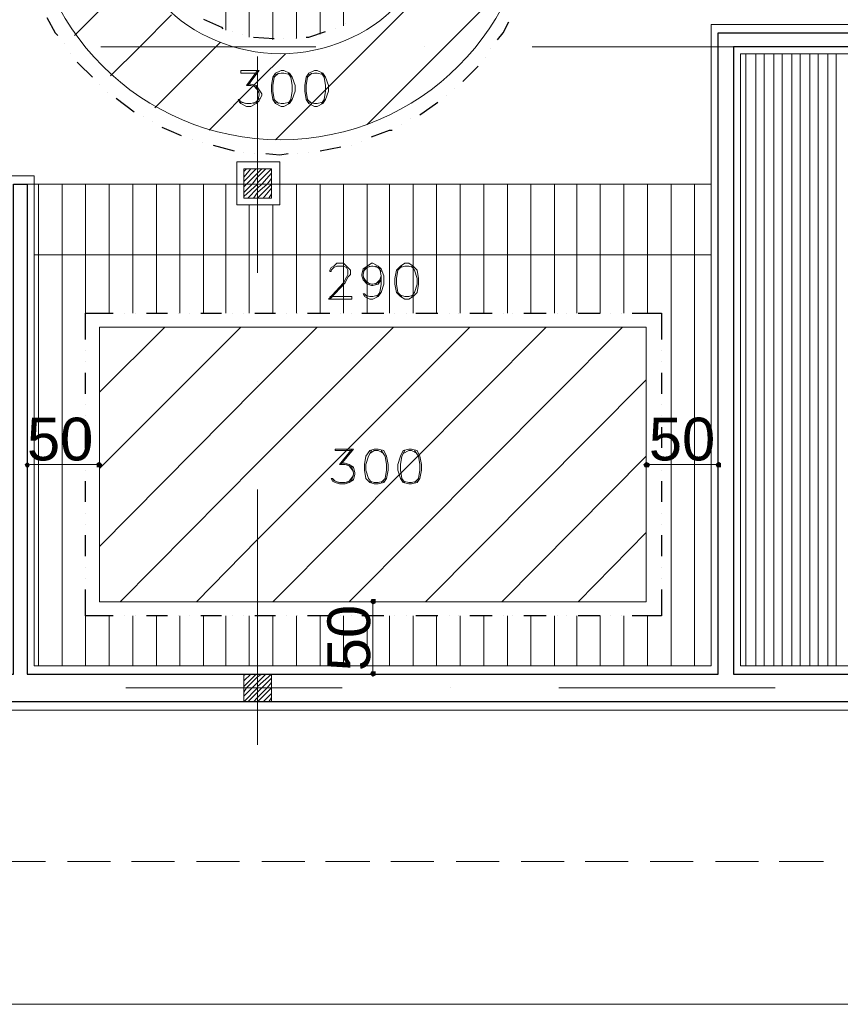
# Model space of a CAD drawing. Header units: metres. Extents: x 5.7 to 89.8, y 4 to 63.5.
# Tile 5 of 45: x 23.9 to 29.6, y 18 to 24.9. Entities that reach past the tile are written whole.
import ezdxf

# ---------------------------------------------------------------- set-up
doc = ezdxf.new("R2010")
doc.units = ezdxf.units.M
doc.header["$MEASUREMENT"] = 0
for name, color, linetype in [('PDF10_ax', 7, 'Continuous'), ('PDF10_column', 7, 'Continuous'), ('PDF10_dim', 7, 'Continuous'), ('PDF10_furn', 7, 'Continuous'), ('PDF10_halozen', 7, 'Continuous'), ('PDF10_hatch-plan', 7, 'Continuous'), ('PDF10_khatchin', 7, 'Continuous'), ('PDF10_Layer5', 7, 'Continuous'), ('PDF10_saghf kazeb', 7, 'Continuous'), ('PDF10_Text', 7, 'Continuous'), ('PDF10_textt', 7, 'Continuous'), ('PDF10_wall', 7, 'Continuous')]:
    doc.layers.add(name, color=color, linetype=linetype)
doc.styles.add('PDF Arial', font='arial.ttf')

msp = doc.modelspace()

# ---------------------------------------------------------------- linework, layer by layer
at = {"layer": 'PDF10_ax', "lineweight": 9}
for points in [[(24.4954, 24.6623), (25.9882, 24.6623)], [(26.7394, 24.6623), (26.7394, 24.6623)], [(27.4907, 24.6623), (28.9931, 24.6623)], [(25.5837, 24.5949), (25.5837, 23.0924)], [(24.4761, 23.7088), (26.4697, 23.7088)], [(25.5837, 22.3412), (25.5837, 22.3412)], [(25.5837, 21.5899), (25.5837, 19.8178)], [(24.6687, 20.2127), (26.1712, 20.2127)], [(26.9224, 20.2127), (26.9224, 20.2127)], [(27.6736, 20.2127), (29.1761, 20.2127)]]:
    msp.add_lwpolyline(points, dxfattribs=at)
at = {"layer": 'PDF10_column', "lineweight": 18}
for points in [[(25.5837, 23.8629), (25.5837, 23.5643)], [(25.4874, 23.7955), (25.5066, 23.8147)], [(25.4874, 23.757), (25.5355, 23.8147)], [(25.4874, 23.7281), (25.574, 23.8147)], [(25.4874, 23.6895), (25.5066, 23.7088), (25.5837, 23.7859), (25.6126, 23.8147)], [(25.4874, 23.651), (25.5452, 23.7088), (25.5837, 23.757), (25.6415, 23.8147)], [(25.4874, 23.6221), (25.5837, 23.7088), (25.5837, 23.7184), (25.68, 23.8147)], [(25.5163, 23.6125), (25.5837, 23.6799), (25.6126, 23.7088), (25.68, 23.7859)], [(25.5548, 23.6125), (25.5837, 23.651), (25.6511, 23.7088), (25.68, 23.7473)], [(25.7378, 23.7088), (25.4392, 23.7088)], [(25.5837, 23.6125), (25.68, 23.7088)], [(25.6222, 23.6125), (25.68, 23.6799)], [(25.6607, 23.6125), (25.68, 23.6414)], [(25.5837, 20.3668), (25.5837, 20.0586)], [(25.4874, 20.2994), (25.5066, 20.309)], [(25.4874, 20.2608), (25.5355, 20.309)], [(25.4874, 20.2223), (25.574, 20.309)], [(25.4874, 20.1838), (25.5066, 20.2127), (25.5837, 20.2897), (25.6126, 20.309)], [(25.4874, 20.1549), (25.5452, 20.2127), (25.5837, 20.2512), (25.6415, 20.309)], [(25.4874, 20.1164), (25.5837, 20.2127), (25.5837, 20.2223), (25.68, 20.309)], [(25.5163, 20.1164), (25.5837, 20.1838), (25.6126, 20.2127), (25.68, 20.2801)], [(25.5548, 20.1164), (25.5837, 20.1453), (25.6511, 20.2127), (25.68, 20.2512)], [(25.7378, 20.2127), (25.4392, 20.2127)], [(25.5837, 20.1164), (25.68, 20.2127)], [(25.6222, 20.1164), (25.68, 20.1742)], [(25.6607, 20.1164), (25.68, 20.1453)]]:
    msp.add_lwpolyline(points, dxfattribs=at)
for points in [[(25.68, 23.6125), (25.4874, 23.6125), (25.4874, 23.8147), (25.68, 23.8147)], [(25.68, 20.1164), (25.4874, 20.1164), (25.4874, 20.309), (25.68, 20.309)]]:
    msp.add_lwpolyline(points, close=True, dxfattribs=at)
at = {"layer": 'PDF10_dim', "lineweight": 20}
for points in [[(23.9849, 21.7633), (23.9849, 21.8211)], [(24.4857, 21.7633), (24.4857, 21.8211)], [(28.2804, 21.7633), (28.2804, 21.8211)], [(28.7812, 21.7633), (28.7812, 21.8211)], [(24.4665, 21.7633), (24.4472, 21.7633), (24.0234, 21.7633), (24.0042, 21.7633)], [(28.3093, 21.7633), (28.3286, 21.7633), (28.7427, 21.7633), (28.762, 21.7633)], [(26.3831, 20.8098), (26.3253, 20.8098)], [(26.3831, 20.7906), (26.3831, 20.7713), (26.3831, 20.3571), (26.3831, 20.3283)], [(26.3831, 20.309), (26.3253, 20.309)]]:
    msp.add_lwpolyline(points, dxfattribs=at)
at = {"layer": 'PDF10_dim', "transparency": 33554559}
for points in [[(23.9753, 21.7729), (23.9849, 21.7633), (23.9656, 21.7633)], [(23.9656, 21.7633), (23.9753, 21.744), (23.9849, 21.7633)], [(23.9849, 21.7826), (23.9753, 21.7729), (23.9849, 21.7633)], [(23.9753, 21.744), (23.9849, 21.7633), (23.9849, 21.744)], [(23.9849, 21.7633), (23.9945, 21.7729), (23.9849, 21.7826)], [(24.0042, 21.7633), (23.9849, 21.7633), (23.9945, 21.7729)], [(23.9849, 21.7633), (23.9849, 21.744), (23.9945, 21.744)], [(23.9945, 21.744), (24.0042, 21.7633), (23.9849, 21.7633)], [(24.4857, 21.7633), (24.4857, 21.7826), (24.4665, 21.7729)], [(24.4665, 21.7729), (24.4665, 21.7633), (24.4857, 21.7633)], [(24.4665, 21.7633), (24.4857, 21.7633), (24.4665, 21.744)], [(24.4857, 21.7633), (24.4665, 21.744), (24.4857, 21.744)], [(24.4954, 21.7729), (24.4857, 21.7633), (24.4857, 21.7826)], [(24.505, 21.7633), (24.4954, 21.7729), (24.4857, 21.7633)], [(24.4857, 21.744), (24.4954, 21.744), (24.4857, 21.7633)], [(24.4954, 21.744), (24.4857, 21.7633), (24.505, 21.7633)], [(28.2708, 21.7729), (28.2804, 21.7633), (28.2612, 21.7633)], [(28.2612, 21.7633), (28.2708, 21.744), (28.2804, 21.7633)], [(28.2804, 21.7826), (28.2708, 21.7729), (28.2804, 21.7633)], [(28.2708, 21.744), (28.2804, 21.7633), (28.2804, 21.744)], [(28.2804, 21.7633), (28.2997, 21.7729), (28.2804, 21.7826)], [(28.3093, 21.7633), (28.2804, 21.7633), (28.2997, 21.7729)], [(28.2804, 21.7633), (28.2804, 21.744), (28.2997, 21.744)], [(28.2997, 21.744), (28.3093, 21.7633), (28.2804, 21.7633)], [(28.7716, 21.7729), (28.762, 21.7633), (28.7812, 21.7633)], [(28.762, 21.7633), (28.7812, 21.7633), (28.7716, 21.744)], [(28.7812, 21.7633), (28.7812, 21.7826), (28.7716, 21.7729)], [(28.7812, 21.7633), (28.7716, 21.744), (28.7812, 21.744)], [(28.8005, 21.7729), (28.7812, 21.7633), (28.7812, 21.7826)], [(28.8005, 21.7633), (28.8005, 21.7729), (28.7812, 21.7633)], [(28.7812, 21.744), (28.8005, 21.744), (28.7812, 21.7633)], [(28.8005, 21.744), (28.7812, 21.7633), (28.8005, 21.7633)], [(26.3734, 20.8291), (26.3831, 20.8098), (26.3638, 20.8098)], [(26.3831, 20.8098), (26.3638, 20.8098), (26.3734, 20.8002)], [(26.3831, 20.8291), (26.3734, 20.8291), (26.3831, 20.8098)], [(26.3734, 20.8002), (26.3831, 20.7906), (26.3831, 20.8098)], [(26.4023, 20.8098), (26.4023, 20.8291), (26.3831, 20.8098)], [(26.4023, 20.8291), (26.3831, 20.8098), (26.3831, 20.8291)], [(26.3831, 20.7906), (26.3831, 20.8098), (26.4023, 20.8002)], [(26.3831, 20.8098), (26.4023, 20.8002), (26.4023, 20.8098)], [(26.3831, 20.309), (26.3734, 20.3283), (26.3638, 20.309)], [(26.3638, 20.309), (26.3734, 20.2994), (26.3831, 20.309)], [(26.3831, 20.3283), (26.3831, 20.309), (26.3734, 20.3283)], [(26.3734, 20.2994), (26.3831, 20.309), (26.3831, 20.2897)], [(26.3831, 20.309), (26.4023, 20.309), (26.4023, 20.3283)], [(26.4023, 20.3283), (26.3831, 20.3283), (26.3831, 20.309)], [(26.3831, 20.2897), (26.4023, 20.2994), (26.3831, 20.309)], [(26.4023, 20.2994), (26.3831, 20.309), (26.4023, 20.309)]]:
    msp.add_solid(points, dxfattribs=at)
at = {"layer": 'PDF10_furn', "lineweight": 9}
msp.add_lwpolyline([(58.1853, 29.0156), (58.1853, 18.0168), (15.2301, 18.0168), (15.2301, 52.8143), (66.0829, 52.8143), (66.0829, 29.0156)], close=True, dxfattribs=at)
at = {"layer": 'PDF10_furn', "lineweight": 18}
for points in [[(25.4392, 23.5643), (25.7378, 23.5643), (25.7378, 23.8629), (25.4392, 23.8629)], [(28.7331, 23.7088), (25.7378, 23.7088)], [(28.7331, 23.2176), (24.0331, 23.2176)]]:
    msp.add_lwpolyline(points, close=True, dxfattribs=at)
msp.add_lwpolyline([(23.9367, 23.7088), (25.4392, 23.7088), (23.9849, 23.7088)], dxfattribs=at)
at = {"layer": 'PDF10_halozen', "lineweight": 25}
for points in [[(24.1197, 24.8645), (24.1775, 24.7586), (24.1968, 24.7393)], [(25.2081, 24.8549), (25.3333, 24.7971), (25.3429, 24.7875)], [(26.1904, 24.826), (26.1904, 24.826)], [(27.2499, 24.7104), (27.2884, 24.7586), (27.3269, 24.8357)], [(25.4103, 24.7682), (25.4103, 24.7682)], [(25.4777, 24.749), (25.4777, 24.749)], [(25.9208, 24.7297), (25.94, 24.7297), (26.0556, 24.7682)], [(26.123, 24.7875), (26.123, 24.7875)], [(24.2449, 24.6816), (24.2449, 24.6816)], [(25.5548, 24.7297), (25.6993, 24.7201)], [(25.7667, 24.7201), (25.7667, 24.7201)], [(25.8437, 24.7201), (25.8437, 24.7201)], [(24.2835, 24.6141), (24.2835, 24.6141)], [(27.2017, 24.6527), (27.2017, 24.6527)], [(24.3316, 24.5563), (24.3413, 24.5467), (24.4376, 24.4504)], [(27.1632, 24.5852), (27.1632, 24.5852)], [(27.0091, 24.4215), (27.115, 24.5275)], [(24.4857, 24.4023), (24.4857, 24.4023)], [(24.5435, 24.3445), (24.5435, 24.3445)], [(26.9513, 24.3734), (26.9513, 24.3734)], [(24.6013, 24.3059), (24.7265, 24.2096)], [(26.7105, 24.1904), (26.7394, 24.2096), (26.8357, 24.277)], [(26.8935, 24.3252), (26.8935, 24.3252)], [(24.7939, 24.1807), (24.7939, 24.1807)], [(24.8517, 24.1422), (24.8517, 24.1422)], [(26.5853, 24.1229), (26.5853, 24.1229)], [(26.6431, 24.1615), (26.6431, 24.1615)], [(24.9191, 24.1037), (24.9673, 24.0844), (25.054, 24.0459)], [(26.3734, 24.0363), (26.4986, 24.0844), (26.5179, 24.0844)], [(25.131, 24.017), (25.131, 24.017)], [(25.1984, 23.9977), (25.1984, 23.9977)], [(26.306, 24.0074), (26.306, 24.0074)], [(25.2755, 23.9785), (25.4199, 23.94)], [(25.4874, 23.9303), (25.4874, 23.9303)], [(25.5644, 23.9207), (25.5644, 23.9207)], [(25.6415, 23.9207), (25.7378, 23.9111), (25.7956, 23.9207)], [(25.863, 23.9207), (25.863, 23.9207)], [(25.94, 23.9303), (25.94, 23.9303)], [(26.0171, 23.94), (26.1615, 23.9688)], [(26.2386, 23.9785), (26.2386, 23.9785)], [(24.3894, 22.6301), (24.3894, 22.8131), (24.582, 22.8131)], [(24.6591, 22.8131), (24.6591, 22.8131)], [(24.7361, 22.8131), (24.7361, 22.8131)], [(24.8132, 22.8131), (24.9576, 22.8131)], [(25.0347, 22.8131), (25.0347, 22.8131)], [(25.1117, 22.8131), (25.1117, 22.8131)], [(25.1888, 22.8131), (25.3333, 22.8131)], [(25.4103, 22.8131), (25.4103, 22.8131)], [(25.4874, 22.8131), (25.4874, 22.8131)], [(25.5644, 22.8131), (25.7089, 22.8131)], [(25.7859, 22.8131), (25.7859, 22.8131)], [(25.863, 22.8131), (25.863, 22.8131)], [(25.9304, 22.8131), (26.0845, 22.8131)], [(26.1615, 22.8131), (26.1615, 22.8131)], [(26.2386, 22.8131), (26.2386, 22.8131)], [(26.306, 22.8131), (26.4601, 22.8131)], [(26.5372, 22.8131), (26.5372, 22.8131)], [(26.6142, 22.8131), (26.6142, 22.8131)], [(26.6816, 22.8131), (26.8357, 22.8131)], [(26.9128, 22.8131), (26.9128, 22.8131)], [(26.9802, 22.8131), (26.9802, 22.8131)], [(27.0573, 22.8131), (27.2114, 22.8131)], [(27.2884, 22.8131), (27.2884, 22.8131)], [(27.3558, 22.8131), (27.3558, 22.8131)], [(27.4329, 22.8131), (27.587, 22.8131)], [(27.664, 22.8131), (27.664, 22.8131)], [(27.7314, 22.8131), (27.7314, 22.8131)], [(27.8085, 22.8131), (27.9626, 22.8131)], [(28.03, 22.8131), (28.03, 22.8131)], [(28.1071, 22.8131), (28.1071, 22.8131)], [(28.1841, 22.8131), (28.3864, 22.8131), (28.3864, 22.6301)], [(24.3894, 22.5531), (24.3894, 22.5531)], [(28.3864, 22.5531), (28.3864, 22.5531)], [(24.3894, 22.476), (24.3894, 22.476)], [(28.3864, 22.476), (28.3864, 22.476)], [(24.3894, 22.2545), (24.3894, 22.399)], [(28.3864, 22.399), (28.3864, 22.2545)], [(24.3894, 22.1774), (24.3894, 22.1774)], [(28.3864, 22.1774), (28.3864, 22.1774)], [(24.3894, 22.1004), (24.3894, 22.1004)], [(28.3864, 22.1004), (28.3864, 22.1004)], [(24.3894, 21.8789), (24.3894, 22.0233)], [(28.3864, 22.0233), (28.3864, 21.8789)], [(24.3894, 21.8018), (24.3894, 21.8018)], [(28.3864, 21.8018), (28.3864, 21.8018)], [(24.3894, 21.7248), (24.3894, 21.7248)], [(28.3864, 21.7248), (28.3864, 21.7248)], [(24.3894, 21.5033), (24.3894, 21.6477)], [(28.3864, 21.6477), (28.3864, 21.5033)], [(24.3894, 21.4262), (24.3894, 21.4262)], [(28.3864, 21.4262), (28.3864, 21.4262)], [(24.3894, 21.3492), (24.3894, 21.3492)], [(28.3864, 21.3492), (28.3864, 21.3492)], [(24.3894, 21.1276), (24.3894, 21.2721)], [(28.3864, 21.2721), (28.3864, 21.1276)], [(24.3894, 21.0506), (24.3894, 21.0506)], [(28.3864, 21.0506), (28.3864, 21.0506)], [(24.3894, 20.9735), (24.3894, 20.9735)], [(28.3864, 20.9735), (28.3864, 20.9735)], [(24.582, 20.7135), (24.3894, 20.7135), (24.3894, 20.8965)], [(28.3864, 20.8965), (28.3864, 20.7135), (28.1841, 20.7135)], [(24.6591, 20.7135), (24.6591, 20.7135)], [(24.7361, 20.7135), (24.7361, 20.7135)], [(24.9576, 20.7135), (24.8132, 20.7135)], [(25.0347, 20.7135), (25.0347, 20.7135)], [(25.1117, 20.7135), (25.1117, 20.7135)], [(25.3333, 20.7135), (25.1888, 20.7135)], [(25.4103, 20.7135), (25.4103, 20.7135)], [(25.4874, 20.7135), (25.4874, 20.7135)], [(25.7089, 20.7135), (25.5644, 20.7135)], [(25.7859, 20.7135), (25.7859, 20.7135)], [(25.863, 20.7135), (25.863, 20.7135)], [(26.0845, 20.7135), (25.9304, 20.7135)], [(26.1615, 20.7135), (26.1615, 20.7135)], [(26.2386, 20.7135), (26.2386, 20.7135)], [(26.4601, 20.7135), (26.306, 20.7135)], [(26.5372, 20.7135), (26.5372, 20.7135)], [(26.6142, 20.7135), (26.6142, 20.7135)], [(26.8357, 20.7135), (26.6816, 20.7135)], [(26.9128, 20.7135), (26.9128, 20.7135)], [(26.9802, 20.7135), (26.9802, 20.7135)], [(27.2114, 20.7135), (27.0573, 20.7135)], [(27.2884, 20.7135), (27.2884, 20.7135)], [(27.3558, 20.7135), (27.3558, 20.7135)], [(27.587, 20.7135), (27.4329, 20.7135)], [(27.664, 20.7135), (27.664, 20.7135)], [(27.7314, 20.7135), (27.7314, 20.7135)], [(27.9626, 20.7135), (27.8085, 20.7135)], [(28.03, 20.7135), (28.03, 20.7135)], [(28.1071, 20.7135), (28.1071, 20.7135)]]:
    msp.add_lwpolyline(points, dxfattribs=at)
at = {"layer": 'PDF10_hatch-plan', "lineweight": 18}
for points in [[(25.5259, 24.7297), (25.5259, 26.7908)], [(25.6896, 24.7104), (25.6896, 26.8101)], [(25.8534, 24.7201), (25.8534, 26.8101)], [(25.3622, 24.7779), (25.3622, 26.7426)], [(26.0171, 24.749), (26.0171, 26.7715)], [(26.1808, 24.8068), (26.1808, 26.7137)], [(25.7089, 24.017), (26.3542, 24.6623), (27.481, 25.7891)], [(24.3124, 24.7393), (24.7458, 25.1727)], [(26.3445, 24.1229), (26.8839, 24.6623), (27.3751, 25.1535)], [(24.5628, 24.46), (24.765, 24.6623), (24.9865, 24.8838)], [(24.871, 24.2385), (25.2947, 24.6623), (25.3236, 24.6912)], [(25.2466, 24.0844), (25.5837, 24.4215), (25.7763, 24.6141)], [(28.9739, 20.3668), (28.9739, 24.6141)], [(29.0413, 20.3668), (29.0413, 24.6141)], [(29.0991, 20.3668), (29.0991, 24.6141)], [(29.1665, 20.3668), (29.1665, 24.6141)], [(29.2243, 20.3668), (29.2243, 24.6141)], [(29.2917, 20.3668), (29.2917, 24.6141)], [(29.3495, 20.3668), (29.3495, 24.6141)], [(29.4169, 20.3668), (29.4169, 24.6141)], [(29.4747, 20.3668), (29.4747, 24.6141)], [(29.5421, 20.3668), (29.5421, 24.6141)], [(29.5999, 20.3668), (29.5999, 24.6141)], [(24.0619, 20.3668), (24.0619, 23.2176), (24.0619, 23.7088)], [(24.2257, 20.3668), (24.2257, 23.2176), (24.2257, 23.7088)], [(24.3894, 23.7088), (24.3894, 23.2176), (24.3894, 22.8131)], [(24.5531, 23.7088), (24.5531, 23.2176), (24.5531, 22.8131)], [(24.7169, 23.7088), (24.7169, 23.2176), (24.7169, 22.8131)], [(24.8806, 23.7088), (24.8806, 23.2176), (24.8806, 22.8131)], [(25.0443, 23.7088), (25.0443, 23.2176), (25.0443, 22.8131)], [(25.2081, 23.7088), (25.2081, 23.2176), (25.2081, 22.8131)], [(25.3622, 23.7088), (25.3622, 23.2176), (25.3622, 22.8131)], [(25.8534, 23.7088), (25.8534, 23.2176), (25.8534, 22.8131)], [(26.0171, 23.7088), (26.0171, 23.2176), (26.0171, 22.8131)], [(26.1808, 23.7088), (26.1808, 23.2176), (26.1808, 22.8131)], [(26.3445, 23.7088), (26.3445, 23.2176), (26.3445, 22.8131)], [(26.4986, 23.7088), (26.4986, 23.2176), (26.4986, 22.8131)], [(26.6624, 23.7088), (26.6624, 23.2176), (26.6624, 22.8131)], [(26.8261, 23.7088), (26.8261, 23.2176), (26.8261, 22.8131)], [(26.9898, 23.7088), (26.9898, 23.2176), (26.9898, 22.8131)], [(27.1536, 23.7088), (27.1536, 23.2176), (27.1536, 22.8131)], [(27.3173, 23.7088), (27.3173, 23.2176), (27.3173, 22.8131)], [(27.481, 23.7088), (27.481, 23.2176), (27.481, 22.8131)], [(27.6448, 23.7088), (27.6448, 23.2176), (27.6448, 22.8131)], [(27.7989, 23.7088), (27.7989, 23.2176), (27.7989, 22.8131)], [(27.9626, 23.7088), (27.9626, 23.2176), (27.9626, 22.8131)], [(28.1263, 23.7088), (28.1263, 23.2176), (28.1263, 22.8131)], [(28.29, 23.7088), (28.29, 23.2176), (28.29, 22.8131)], [(28.4538, 20.3668), (28.4538, 23.2176), (28.4538, 23.7088)], [(28.6175, 20.3668), (28.6175, 23.2176), (28.6175, 23.7088)], [(25.5259, 23.5643), (25.5259, 23.2176), (25.5259, 22.8131)], [(25.6896, 23.5643), (25.6896, 23.2176), (25.6896, 22.8131)], [(24.4857, 22.2641), (24.9384, 22.7168)], [(24.4857, 21.7344), (25.4681, 22.7168)], [(24.4857, 21.1951), (25.5837, 22.3026), (25.9978, 22.7168)], [(24.6302, 20.8098), (25.5837, 21.7729), (26.5275, 22.7168)], [(25.1599, 20.8098), (25.5837, 21.2432), (27.0573, 22.7168)], [(25.6896, 20.8098), (27.587, 22.7168)], [(26.2193, 20.8098), (28.1167, 22.7168)], [(26.7491, 20.8098), (28.2804, 22.3508)], [(27.2788, 20.8098), (28.2804, 21.8211)], [(27.8085, 20.8098), (28.2804, 21.2914)], [(24.3894, 20.3668), (24.3894, 20.7135)], [(24.5531, 20.3668), (24.5531, 20.7135)], [(24.7169, 20.3668), (24.7169, 20.7135)], [(24.8806, 20.3668), (24.8806, 20.7135)], [(25.0443, 20.3668), (25.0443, 20.7135)], [(25.2081, 20.3668), (25.2081, 20.7135)], [(25.3622, 20.3668), (25.3622, 20.7135)], [(25.5259, 20.3668), (25.5259, 20.7135)], [(25.6896, 20.3668), (25.6896, 20.7135)], [(25.8534, 20.3668), (25.8534, 20.7135)], [(26.0171, 20.3668), (26.0171, 20.7135)], [(26.1808, 20.3668), (26.1808, 20.7135)], [(26.3445, 20.3668), (26.3445, 20.7135)], [(26.4986, 20.3668), (26.4986, 20.7135)], [(26.6624, 20.3668), (26.6624, 20.7135)], [(26.8261, 20.3668), (26.8261, 20.7135)], [(26.9898, 20.3668), (26.9898, 20.7135)], [(27.1536, 20.3668), (27.1536, 20.7135)], [(27.3173, 20.3668), (27.3173, 20.7135)], [(27.481, 20.3668), (27.481, 20.7135)], [(27.6448, 20.3668), (27.6448, 20.7135)], [(27.7989, 20.3668), (27.7989, 20.7135)], [(27.9626, 20.3668), (27.9626, 20.7135)], [(28.1263, 20.3668), (28.1263, 20.7135)], [(28.29, 20.3668), (28.29, 20.7135)]]:
    msp.add_lwpolyline(points, dxfattribs=at)
at = {"layer": 'PDF10_khatchin', "lineweight": 18}
for points in [[(23.8115, 19.0088), (24.1101, 19.0088)], [(24.2642, 19.0088), (24.5628, 19.0088)], [(24.7072, 19.0088), (25.0058, 19.0088)], [(25.1599, 19.0088), (25.4585, 19.0088)], [(25.6126, 19.0088), (25.9111, 19.0088)], [(26.0556, 19.0088), (26.3638, 19.0088)], [(26.5083, 19.0088), (26.8068, 19.0088)], [(26.9609, 19.0088), (27.2595, 19.0088)], [(27.4136, 19.0088), (27.7122, 19.0088)], [(27.8566, 19.0088), (28.1552, 19.0088)], [(28.3093, 19.0088), (28.6079, 19.0088)], [(28.762, 19.0088), (29.0605, 19.0088)], [(29.205, 19.0088), (29.5132, 19.0088)]]:
    msp.add_lwpolyline(points, dxfattribs=at)
at = {"layer": 'PDF10_Layer5', "lineweight": 13}
msp.add_lwpolyline([(43.8348, 20.0586), (23.4841, 20.0586), (23.4841, 20.3668), (23.8308, 20.3668), (23.8308, 23.7666), (24.0331, 23.7666), (24.0331, 20.3668), (28.7331, 20.3668), (28.7331, 24.8164), (32.6337, 24.8164), (32.6337, 24.6141), (31.738, 24.6141), (31.738, 24.5082), (31.4394, 24.5082), (31.4394, 24.6141), (28.9353, 24.6141), (28.9353, 20.3668), (42.7368, 20.3668)], dxfattribs=at)
at = {"layer": 'PDF10_saghf kazeb', "lineweight": 18}
msp.add_lwpolyline([(24.4857, 22.7168), (28.2804, 22.7168), (28.2804, 20.8098), (24.4857, 20.8098)], close=True, dxfattribs=at)
for radius in [1.7481, 1.1509]:
    msp.add_circle((25.7426, 25.7651), radius, dxfattribs=at)
at = {"layer": 'PDF10_textt', "lineweight": 20}
for points in [[(25.5837, 24.4793), (25.4681, 24.4793), (25.4681, 24.4986), (25.5933, 24.4986), (25.5163, 24.3926)], [(25.5837, 24.4986), (25.5066, 24.3926), (25.5355, 24.3926), (25.574, 24.383), (25.5933, 24.3445)], [(25.7281, 24.4793), (25.6993, 24.4504), (25.6896, 24.3926), (25.6896, 24.3541), (25.6993, 24.2963), (25.7281, 24.2674)], [(25.8052, 24.4697), (25.7667, 24.4793), (25.7474, 24.4793), (25.7089, 24.4697)], [(25.7956, 24.2674), (25.8148, 24.2963), (25.8245, 24.3541), (25.8245, 24.3926), (25.8148, 24.4504), (25.7956, 24.4793)], [(25.9593, 24.4793), (25.9304, 24.4504), (25.9208, 24.3926), (25.9208, 24.3541), (25.9304, 24.2963), (25.9593, 24.2674)], [(26.0363, 24.4697), (25.9978, 24.4793), (25.9786, 24.4793), (25.94, 24.4697)], [(26.0267, 24.2674), (26.046, 24.2963), (26.0556, 24.3541), (26.0556, 24.3926), (26.046, 24.4504), (26.0267, 24.4793)], [(25.5163, 24.4023), (25.5355, 24.4023), (25.574, 24.3926), (25.5933, 24.3637), (25.6126, 24.3348), (25.6126, 24.3252), (25.5933, 24.2867), (25.574, 24.2674), (25.5355, 24.2482), (25.5066, 24.2482), (25.4681, 24.2674), (25.4585, 24.277), (25.4488, 24.2963), (25.4585, 24.2963), (25.4681, 24.277), (25.5066, 24.2674), (25.5355, 24.2674), (25.574, 24.277), (25.5933, 24.3059)], [(25.5548, 24.3926), (25.5837, 24.3637), (25.5933, 24.3348), (25.5933, 24.3252), (25.5837, 24.2867), (25.5548, 24.2674)], [(25.497, 24.2674), (25.4585, 24.2867)], [(25.7089, 24.277), (25.7474, 24.2674), (25.7667, 24.2674), (25.8052, 24.277)], [(25.94, 24.277), (25.9786, 24.2674), (25.9978, 24.2674), (26.0363, 24.277)], [(26.0845, 22.9287), (26.2386, 22.9287), (26.2386, 22.9094), (26.0749, 22.9094), (26.1808, 23.025), (26.2001, 23.0635), (26.2097, 23.0828), (26.2097, 23.1117), (26.2001, 23.1309), (26.1808, 23.1406), (26.1327, 23.1406), (26.1134, 23.1309), (26.0941, 23.1117), (26.0941, 23.102), (26.0845, 23.102), (26.0845, 23.1117), (26.0941, 23.1309), (26.1134, 23.1406), (26.1327, 23.1598), (26.1808, 23.1598), (26.2001, 23.1406), (26.2097, 23.1309), (26.229, 23.1117), (26.229, 23.0828), (26.2097, 23.0635), (26.1904, 23.025), (26.0845, 22.9094)], [(26.4409, 23.0443), (26.4216, 23.0154), (26.3831, 23.0057), (26.3734, 23.0057), (26.3445, 23.0154), (26.3156, 23.0443), (26.306, 23.0731), (26.306, 23.0828), (26.3156, 23.1213), (26.3445, 23.1406), (26.3734, 23.1598), (26.3831, 23.1598), (26.4216, 23.1406), (26.4409, 23.1213), (26.4601, 23.0731), (26.4601, 23.0154), (26.4409, 22.9576), (26.4216, 22.9287), (26.3831, 22.9094), (26.3638, 22.9094), (26.3253, 22.9287), (26.3156, 22.9479), (26.3253, 22.9479), (26.3445, 22.9287)], [(26.3638, 23.0154), (26.3253, 23.0443), (26.3156, 23.0731), (26.3156, 23.0828), (26.3253, 23.1213), (26.3638, 23.1406)], [(26.3156, 23.102), (26.3445, 23.1309), (26.3734, 23.1406), (26.3831, 23.1406), (26.4216, 23.1309), (26.4409, 23.102)], [(26.4023, 23.1406), (26.4312, 23.1213), (26.4409, 23.0731), (26.4409, 23.0154), (26.4312, 22.9576), (26.412, 22.9287)], [(26.5853, 23.1406), (26.5564, 23.1117), (26.5468, 23.0539), (26.5468, 23.0154), (26.5564, 22.9576), (26.5853, 22.9287)], [(26.6624, 23.1309), (26.6335, 23.1406), (26.6046, 23.1406), (26.5757, 23.1309)], [(26.6527, 22.9287), (26.672, 22.9576), (26.6913, 23.0154), (26.6913, 23.0539), (26.672, 23.1117), (26.6527, 23.1406)], [(26.4409, 23.0635), (26.4216, 23.025), (26.3831, 23.0154), (26.3734, 23.0154), (26.3445, 23.025), (26.3156, 23.0635)], [(26.4409, 23.0731), (26.4312, 23.0443), (26.4023, 23.0154)], [(26.4216, 22.9383), (26.3831, 22.9287), (26.3638, 22.9287), (26.3253, 22.9383)], [(26.5757, 22.9383), (26.6046, 22.9287), (26.6335, 22.9287), (26.6624, 22.9383)], [(26.2386, 21.8596), (26.123, 21.8596), (26.123, 21.8692), (26.2482, 21.8692), (26.1615, 21.7633)], [(26.2386, 21.8692), (26.1519, 21.7633), (26.1904, 21.7633), (26.2193, 21.7537), (26.2482, 21.7151)], [(26.3734, 21.8596), (26.3542, 21.8211), (26.3349, 21.7633), (26.3349, 21.7248), (26.3542, 21.667), (26.3734, 21.6381)], [(26.4601, 21.8404), (26.4216, 21.8596), (26.3927, 21.8596), (26.3638, 21.8404)], [(26.4409, 21.6381), (26.4697, 21.667), (26.4794, 21.7248), (26.4794, 21.7633), (26.4697, 21.8211), (26.4409, 21.8596)], [(26.6046, 21.8596), (26.5853, 21.8211), (26.5757, 21.7633), (26.5757, 21.7248), (26.5853, 21.667), (26.6046, 21.6381)], [(26.6913, 21.8404), (26.6527, 21.8596), (26.6335, 21.8596), (26.595, 21.8404)], [(26.672, 21.6381), (26.7009, 21.667), (26.7105, 21.7248), (26.7105, 21.7633), (26.7009, 21.8211), (26.672, 21.8596)], [(26.1615, 21.7729), (26.1904, 21.7729), (26.2193, 21.7633), (26.2482, 21.744), (26.2579, 21.7055), (26.2579, 21.6959), (26.2482, 21.6574), (26.2193, 21.6381), (26.1904, 21.6285), (26.1519, 21.6285), (26.123, 21.6381), (26.1038, 21.6477), (26.0941, 21.667), (26.1038, 21.667), (26.123, 21.6477), (26.1519, 21.6381), (26.1904, 21.6381), (26.2193, 21.6477), (26.2482, 21.6863)], [(26.2001, 21.7633), (26.2386, 21.744), (26.2482, 21.7055), (26.2482, 21.6959), (26.2386, 21.6574), (26.2001, 21.6381)], [(26.1423, 21.6381), (26.1038, 21.6574)], [(26.3638, 21.6477), (26.3927, 21.6381), (26.4216, 21.6381), (26.4601, 21.6477)], [(26.595, 21.6477), (26.6335, 21.6381), (26.6527, 21.6381), (26.6913, 21.6477)]]:
    msp.add_lwpolyline(points, dxfattribs=at)
for points in [[(25.7474, 24.4986), (25.7089, 24.4793), (25.6896, 24.4504), (25.68, 24.3926), (25.68, 24.3541), (25.6896, 24.2963), (25.7089, 24.2674), (25.7474, 24.2482), (25.7667, 24.2482), (25.8052, 24.2674), (25.8245, 24.2963), (25.8437, 24.3541), (25.8437, 24.3926), (25.8245, 24.4504), (25.8052, 24.4793), (25.7667, 24.4986)], [(25.9786, 24.4986), (25.94, 24.4793), (25.9208, 24.4504), (25.9111, 24.3926), (25.9111, 24.3541), (25.9208, 24.2963), (25.94, 24.2674), (25.9786, 24.2482), (25.9978, 24.2482), (26.0363, 24.2674), (26.0556, 24.2963), (26.0749, 24.3541), (26.0749, 24.3926), (26.0556, 24.4504), (26.0363, 24.4793), (25.9978, 24.4986)], [(26.6046, 23.1598), (26.5757, 23.1406), (26.5468, 23.1117), (26.5372, 23.0539), (26.5372, 23.0154), (26.5468, 22.9576), (26.5757, 22.9287), (26.6046, 22.9094), (26.6335, 22.9094), (26.6624, 22.9287), (26.6913, 22.9576), (26.7009, 23.0154), (26.7009, 23.0539), (26.6913, 23.1117), (26.6624, 23.1406), (26.6335, 23.1598)], [(26.3927, 21.8692), (26.3638, 21.8596), (26.3349, 21.8211), (26.3253, 21.7633), (26.3253, 21.7248), (26.3349, 21.667), (26.3638, 21.6381), (26.3927, 21.6285), (26.4216, 21.6285), (26.4601, 21.6381), (26.4794, 21.667), (26.489, 21.7248), (26.489, 21.7633), (26.4794, 21.8211), (26.4601, 21.8596), (26.4216, 21.8692)], [(26.6335, 21.8692), (26.595, 21.8596), (26.5757, 21.8211), (26.5564, 21.7633), (26.5564, 21.7248), (26.5757, 21.667), (26.595, 21.6381), (26.6335, 21.6285), (26.6527, 21.6285), (26.6913, 21.6381), (26.7105, 21.667), (26.7202, 21.7248), (26.7202, 21.7633), (26.7105, 21.8211), (26.6913, 21.8596), (26.6527, 21.8692)]]:
    msp.add_lwpolyline(points, close=True, dxfattribs=at)
at = {"layer": 'PDF10_wall', "lineweight": 30}
msp.add_lwpolyline([(28.8872, 24.6623), (28.8872, 20.309), (31.4876, 20.309), (31.4876, 20.1164), (23.5322, 20.1164), (23.5322, 20.309), (23.8886, 20.309), (23.8886, 23.7088), (23.9849, 23.7088), (23.9849, 20.309), (28.7812, 20.309), (28.7812, 24.7586), (31.4876, 24.7586), (31.4876, 24.6623)], close=True, dxfattribs=at)

# ---------------------------------------------------------------- texts
at = {"layer": 'PDF10_Text', "char_height": 0.29645, "attachment_point": 7, "style": 'PDF Arial'}
for s, insert in [('50 50', (23.407, 21.7872)), ('50', (28.2997, 21.7872))]:
    msp.add_mtext(s, dxfattribs=dict(at, insert=insert))
at = {"layer": 'PDF10_Text', "insert": (26.3688, 20.3283), "char_height": 0.29645, "attachment_point": 7, "rotation": 90, "style": 'PDF Arial'}
msp.add_mtext('50', dxfattribs=at)

doc.saveas('drawing.dxf')
